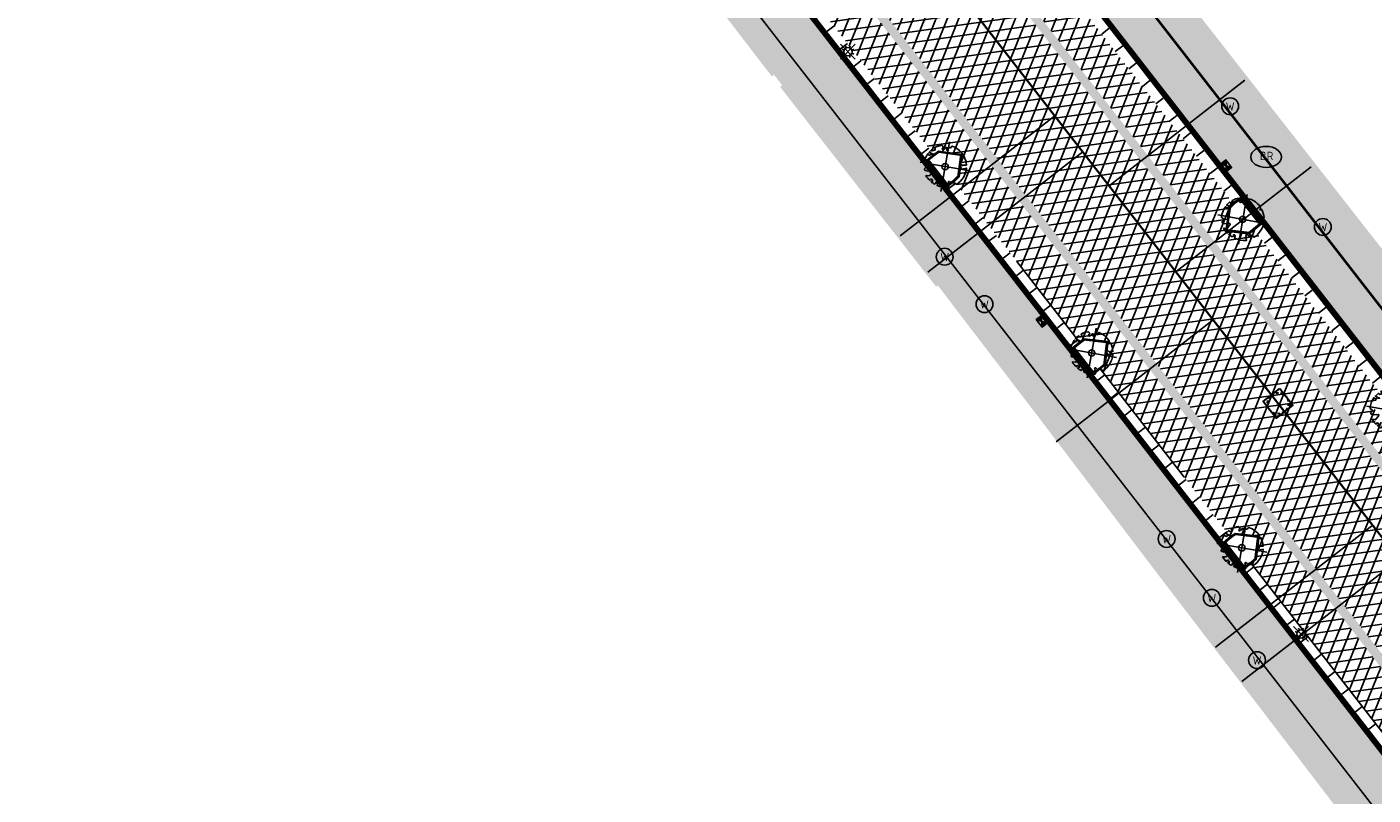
# Model space of a CAD drawing. Header units: metres. Extents: x 196882 to 197709, y 354811 to 355604.
# Tile 28 of 68: x 197472 to 197536, y 354979 to 355015. Entities that reach past the tile are written whole.
import ezdxf
from ezdxf.enums import TextEntityAlignment as Align

# ---------------------------------------------------------------- set-up
doc = ezdxf.new("R2010")
doc.units = ezdxf.units.M
doc.linetypes.add('HIDDENX2', pattern=[0.75, 0.5, -0.25])
doc.layers.get('0').update_dxf_attribs({"lineweight": 18})
for name, color, linetype, lineweight in [('B-WE-KL-WATER_BRANDLEIDING_BRANDHYDRANT-S', 150, 'Continuous', 25), ('B-WE-KL-WATER_STRAATPOT-S', 170, 'Continuous', 25), ('Boomvak', 7, 'Continuous', 18), ('N-WE-RI-HWA_KOLK-S', 7, 'Continuous', 25), ('N-WE-RI-PUT_BETON-S', 7, 'Continuous', 25), ('V-WE-GR-BOOM-S', 7, 'Continuous', 25), ('V-WE-RI-GWA_HUISAANSLUITING_PVC-G', 1, 'RI-GWA_HUISAANSLUITING-V', 25), ('V-WE-RI-VWA_TRANSPORTLEIDING-G', 20, 'RI-VWA-V', 35), ('V-WE-VH-KANTOPSLUITING_OPSLUITBAND-G', 7, 'VH-OPSLUITBAND-V', 25), ('V-WE-VH-KANTOPSLUITING_RIJWIELPADBAND_380X200-G', 10, 'VH-RIJWIELPADBAND_380X200-V', 0), ('V-WE-VH-KANTOPSLUITING_TROTTOIRBAND-G', 7, 'VH-TROTTOIRBAND-V', 0), ('V-WE-VH-VERHARDING_BETONSTRAATSTEEN-A', 252, 'Continuous', 18), ('V-WE-VH-VERHARDING_TEGEL-A', 252, 'Continuous', 18)]:
    doc.layers.add(name, color=color, linetype=linetype, lineweight=lineweight)
for name, color, linetype in [('V-WE-IE-LICHTMAST-G', 7, 'Continuous'), ('V_WEGEN_A_ASFALT', 252, 'Continuous'), ('V_WEGEN_A_BSS', 252, 'Continuous')]:
    doc.layers.add(name, color=color, linetype=linetype)
doc.layers.add('V-WE-VH-VERHARDING_TEGEL_300x300 grijs', color=7, linetype='Continuous', lineweight=18, true_color=0x999999)
doc.styles.add('NLCS-ISO', font='NLCS-ISO.ttf')
doc.styles.add('NLCS-ISO-M500-T25', font='NLCS-ISO.ttf', dxfattribs={"height": 1})
doc.styles.get("Standard").update_dxf_attribs({"font": 'arial.ttf'})
doc.linetypes.add('RI-GWA_HUISAANSLUITING-V', pattern='A,2,[24,NLCS.SHX,S=1,R=0,X=0,Y=0],2,-1.8,2.6,-1.8,2.6,-1.8,2.6,-1.8', length=19)
doc.linetypes.add('RI-VWA-V', pattern='A,2.5,[24,NLCS.SHX,S=1,R=0,X=0,Y=0],2.5,-3,0,-3', length=11)
doc.linetypes.add('VH-OPSLUITBAND-V', pattern='A,4,-2,2,-2,2,[24,NLCS.SHX,S=1,R=0,X=0,Y=0],2,-2,2,-2', length=20)
doc.linetypes.add('VH-RIJWIELPADBAND_380X200-V', pattern='A,4,[24,NLCS.SHX,S=1,R=0,X=0,Y=0],4,-2,2,-2,0,-2,2,-2', length=20)
doc.linetypes.add('VH-TROTTOIRBAND-V', pattern='A,2.5,[24,NLCS.SHX,S=1,R=0,X=0,Y=0],2.5,-2,2,-2,2,-2', length=15)
pattern_1 = [(37.8188, (197486.318, 354911.18), (0.0928136, 0.736638), [0.525, -0.525]), (127.8188, (197486.318, 354911.18), (-0.4147258, -0.3219122), [])]
pattern_2 = [(37.8188, (197516.065, 354858.874), (0.0928136, 0.736638), [0.525, -0.525]), (127.8188, (197516.065, 354858.874), (-0.4147258, -0.3219122), [])]

# ---------------------------------------------------------------- blocks, each defined once
blk = doc.blocks.new('*U82')
at = {"color": 1}
blk.add_lwpolyline([(0.087, 0.942), (0.088, 0.944), (0.09, 0.946), (0.091, 0.948), (0.093, 0.949), (0.095, 0.951), (0.096, 0.952), (0.097, 0.954), (0.099, 0.956), (0.1, 0.958), (0.102, 0.96), (0.103, 0.963), (0.103, 0.967), (0.103, 0.972), (0.103, 0.977), (0.102, 0.983), (0.095, 1.007, -0.52938), (0.106, 1.02, -0.087139), (0.444, 0.925, -0.372341), (0.457, 0.895), (0.471, 0.824), (0.436, 0.789), (0.398, 0.797), (0.353, 0.763), (0.371, 0.72), (0.417, 0.705), (0.542, 0.734), (0.573, 0.717), (0.57, 0.691), (0.541, 0.673), (0.515, 0.588), (0.549, 0.534), (0.634, 0.669, -0.504641), (0.681, 0.628, 0.331948), (0.709, 0.584, 0.282008), (0.799, 0.601), (0.791, 0.597, -0.512156), (0.833, 0.597, -0.16076), (1.019, -0.011), (0.995, -0.034), (0.995, -0.059), (0.972, -0.063), (0.975, -0.088), (0.94, -0.076), (0.929, -0.104), (0.973, -0.133), (0.987, -0.144), (1.011, -0.12, -0.106371), (0.868, -0.522), (0.741, -0.44), (0.718, -0.456), (0.702, -0.389), (0.657, -0.335), (0.605, -0.335), (0.606, -0.398), (0.566, -0.536), (0.572, -0.562), (0.601, -0.566), (0.786, -0.637, -0.236298), (-0.045, -1.003, 0.159625), (-0.069, -0.954, 0.350802), (-0.063, -0.906, -0.504641), (-0.12, -0.879), (-0.106, -0.834), (-0.129, -0.792), (-0.16, -0.796), (-0.165, -0.829), (-0.188, -0.842), (-0.216, -0.821), (-0.24, -0.695), (-0.258, -0.677), (-0.304, -0.678), (-0.317, -0.733), (-0.336, -0.739), (-0.354, -0.785), (-0.401, -0.76, 0.733583), (-0.384, -0.795, -0.861625), (-0.374, -0.826, 0.279978), (-0.409, -0.879), (-0.407, -0.881, -0.827056), (-0.442, -0.917, -0.116774), (-0.83, -0.511), (-0.823, -0.51), (-0.817, -0.508), (-0.812, -0.506), (-0.808, -0.504), (-0.805, -0.502), (-0.803, -0.5), (-0.801, -0.497), (-0.754, -0.437), (-0.752, -0.435), (-0.752, -0.433), (-0.751, -0.431), (-0.75, -0.429), (-0.75, -0.427), (-0.749, -0.425), (-0.748, -0.422), (-0.747, -0.42), (-0.746, -0.417), (-0.744, -0.414), (-0.743, -0.411), (-0.741, -0.408), (-0.739, -0.405), (-0.738, -0.401), (-0.736, -0.398), (-0.735, -0.395), (-0.734, -0.392), (-0.734, -0.389), (-0.733, -0.386), (-0.733, -0.383), (-0.733, -0.381), (-0.734, -0.379), (-0.734, -0.377), (-0.735, -0.375), (-0.736, -0.374), (-0.738, -0.374), (-0.74, -0.373), (-0.742, -0.373), (-0.744, -0.373), (-0.746, -0.373), (-0.748, -0.373), (-0.75, -0.372), (-0.753, -0.371), (-0.755, -0.37), (-0.758, -0.369), (-0.76, -0.367), (-0.763, -0.365), (-0.765, -0.363), (-0.768, -0.361), (-0.771, -0.359), (-0.773, -0.357), (-0.776, -0.355), (-0.779, -0.352), (-0.781, -0.35), (-0.83, -0.406), (-0.832, -0.403), (-0.835, -0.4), (-0.837, -0.397), (-0.839, -0.394), (-0.841, -0.39), (-0.844, -0.388), (-0.848, -0.386), (-0.855, -0.385), (-0.864, -0.386), (-0.876, -0.388), (-0.891, -0.393, -0.040997), (-0.958, -0.205), (-0.923, -0.211), (-0.893, -0.231), (-0.876, -0.216), (-0.856, -0.185), (-0.875, -0.156), (-0.865, -0.113), (-0.904, -0.11), (-0.93, -0.085), (-0.978, -0.116, -0.05814), (-0.998, 0.166), (-0.97, 0.16), (-0.86, 0.073), (-0.812, 0.089), (-0.626, 0.139), (-0.61, 0.2), (-0.682, 0.229), (-0.693, 0.252), (-0.824, 0.317), (-0.827, 0.354), (-0.872, 0.391), (-0.89, 0.428), (-0.859, 0.476), (-0.792, 0.486), (-0.73, 0.527), (-0.729, 0.568), (-0.768, 0.613), (-0.757, 0.632), (-0.773, 0.662, -0.13428), (-0.333, 0.967, -0.541727), (-0.319, 0.957), (-0.322, 0.928), (-0.321, 0.913), (-0.319, 0.902), (-0.316, 0.893), (-0.312, 0.887), (-0.307, 0.882), (-0.302, 0.878), (-0.297, 0.875), (-0.293, 0.872), (-0.289, 0.868), (-0.286, 0.865), (-0.282, 0.862), (-0.279, 0.859), (-0.276, 0.857), (-0.273, 0.855), (-0.269, 0.854), (-0.266, 0.854), (-0.262, 0.855), (-0.258, 0.857), (-0.255, 0.859), (-0.25, 0.861), (-0.246, 0.863), (-0.242, 0.865), (-0.238, 0.867), (-0.234, 0.868), (-0.229, 0.869), (-0.225, 0.87), (-0.221, 0.871), (-0.217, 0.871), (-0.213, 0.872), (-0.21, 0.873), (-0.206, 0.874), (-0.203, 0.876), (-0.2, 0.879), (-0.197, 0.882), (-0.195, 0.885), (-0.193, 0.865), (-0.188, 0.86), (-0.167, 0.824), (-0.122, 0.799), (-0.185, 0.902), (-0.184, 0.905), (-0.183, 0.908), (-0.183, 0.911), (-0.183, 0.914), (-0.184, 0.917), (-0.185, 0.92), (-0.188, 0.923), (-0.191, 0.926), (-0.194, 0.929), (-0.199, 0.933), (-0.204, 0.938), (-0.21, 0.944), (-0.216, 0.951), (-0.223, 0.959), (-0.24, 0.98, -0.543104), (-0.234, 0.996, -0.046766), (-0.047, 1.023, -0.385168), (-0.036, 1.015), (-0.03, 0.976), (-0.028, 0.964), (-0.024, 0.956), (-0.021, 0.951), (-0.017, 0.947), (-0.013, 0.946), (-0.009, 0.945), (-0.005, 0.945), (-0.002, 0.945), (0.002, 0.944), (0.005, 0.943), (0.009, 0.942), (0.012, 0.941), (0.015, 0.939), (0.019, 0.938), (0.022, 0.936), (0.025, 0.935), (0.028, 0.934), (0.031, 0.932), (0.033, 0.931), (0.036, 0.929), (0.038, 0.928), (0.04, 0.926), (0.042, 0.924), (0.044, 0.922), (0.045, 0.92), (0.046, 0.919), (0.047, 0.917), (0.048, 0.915), (0.049, 0.914), (0.051, 0.913), (0.052, 0.912), (0.054, 0.912), (0.056, 0.912), (0.058, 0.913), (0.06, 0.914), (0.062, 0.915), (0.065, 0.916), (0.067, 0.918), (0.07, 0.921), (0.072, 0.923), (0.074, 0.926), (0.076, 0.929), (0.079, 0.932), (0.081, 0.935), (0.083, 0.937), (0.085, 0.94)], format="xyb", close=True, dxfattribs=at)
at = {"color": 10}
for points in [[(0.849, -0.849), (-0.849, 0.849)], [(-0.849, -0.849), (0.849, 0.849)]]:
    blk.add_lwpolyline(points, dxfattribs=at)
at = {"color": 1}
blk.add_circle((0, 0), 0.15, dxfattribs=at)
at = {"color": 7, "style": 'NLCS-ISO-M500-T25'}
for tag, p in [('NR', (-0.492, -0.08)), ('NAAM', (-0.492, -0.32))]:
    blk.add_attdef(tag, p, '', height=0.2, dxfattribs=at)
at = {"color": 7, "style": 'NLCS-ISO-M500-T25', "flags": 1}
for tag, p in [('WETNAAM', (-0.492, -0.56)), ('STAMDIA', (-0.492, -0.8)), ('STAMOMTR', (-0.492, -1.04)), ('OPMERKING', (-0.492, -1.28))]:
    blk.add_attdef(tag, p, '', height=0.2, dxfattribs=at)
blk = doc.blocks.new('Lichtmast_V')
for points in [[(0.354, 0.354), (-0.354, -0.354)], [(0.354, -0.354), (-0.354, 0.354)], [(-0.185, 0.077), (-0.277, 0.115)], [(-0.077, 0.185), (-0.115, 0.277)], [(0.077, 0.185), (0.115, 0.277)], [(0.185, 0.077), (0.277, 0.115)], [(-0.185, -0.077), (-0.277, -0.115)], [(-0.077, -0.185), (-0.115, -0.277)], [(0.077, -0.185), (0.115, -0.277)], [(0.185, -0.077), (0.277, -0.115)]]:
    blk.add_lwpolyline(points)
at = {"layer": 'V-WE-IE-LICHTMAST-G'}
blk.add_circle((0, 0), 0.2, dxfattribs=at)
blk = doc.blocks.new('SKL-WATER_STRAATPOT-SO')
blk.add_circle((0, 0), 2)
at = {"style": 'NLCS-ISO'}
blk.add_text('W', height=2, rotation=360, dxfattribs=at).set_placement((-1.06, -1.05))
blk = doc.blocks.new('SKL-WATER_BRANDHYDRANT-SO')
blk.add_ellipse((0, 0), major_axis=(-3.64, 0), ratio=0.685994)
at = {"style": 'NLCS-ISO'}
blk.add_text('BR', height=2, rotation=360, dxfattribs=at).set_placement((-1.49, -0.76))
blk = doc.blocks.new('N-SRI-KOLK_COMBINATIE-SO')
h = blk.add_hatch(color=256)
h.paths.add_polyline_path([(-1.125, 1.5), (-1.125, 0), (0, 0.75)])
h.paths.add_polyline_path([(1.125, 1.5), (0, 0.75), (1.125, 0)])
for p, q in [((-1.125, 0), (1.125, 1.5)), ((1.125, 0), (-1.125, 1.5))]:
    blk.add_line(p, q)
at = {"flags": 128}
blk.add_lwpolyline([(-1.125, 0), (1.125, 0), (1.125, 1.5), (-1.125, 1.5)], close=True, dxfattribs=at)
blk = doc.blocks.new('*U86')
at = {"color": 1, "lineweight": 30}
blk.add_lwpolyline([(-0.5, 0.5), (0.5, 0.5), (0.5, -0.5), (-0.5, -0.5)], close=True, dxfattribs=at)
at = {"color": 1, "linetype": 'HIDDENX2', "lineweight": 30, "ltscale": 0.25}
blk.add_circle((0, 0), 0.5, dxfattribs=at)
for tag, p in [('PUTNR', (1.153, 0.735)), ('MVHOOGTE', (1.153, 0.035))]:
    blk.add_attdef(tag, text='', height=0.5).set_placement(p, align=Align.MIDDLE)
blk.add_attdef('H', text='', height=0.5).set_placement((0, 0), align=Align.MIDDLE_CENTER)

msp = doc.modelspace()

# ---------------------------------------------------------------- hatches: boundary and pattern name
at = {"layer": 'V-WE-VH-VERHARDING_TEGEL-A'}
h = msp.add_hatch(dxfattribs=at)
h.set_pattern_fill('AVH-TEGEL_300X300_HALFST', color=11, scale=1.25, pattern_type=2)
h.set_pattern_definition([(308.015660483, (-58.86684, -45.96112), (0.378674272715, -0.1799640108), [0.375, -0.375]), (38.01566048, (-58.86684, -45.9611), (-0.23095381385, 0.29544091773), [])])
h.paths.add_polyline_path([(197611.905, 354883.622), (197617.307, 354876.665), (197615.886, 354875.563), (197572.913, 354930.906), (197570.425, 354934.11), (197484.931, 355044.212), (197481.749, 355048.31), (197357.892, 355207.986), (197351.32, 355216.473), (197346.25, 355223.021), (197337.369, 355234.416), (197243.012, 355355.967), (197242.503, 355356.81), (197242.203, 355357.748), (197242.06, 355358.479), (197241.6, 355359.917), (197240.817, 355361.208), (197237.815, 355365.062), (197235.607, 355367.896), (197236.226, 355370.216), (197236.899, 355369.358), (197237.127, 355368.928), (197238.472, 355367.204), (197242.289, 355362.28), (197242.829, 355361.489), (197243.273, 355360.634), (197243.612, 355359.731), (197243.839, 355358.801), (197243.913, 355358.396), (197244.132, 355357.668), (197244.49, 355356.997), (197246.89, 355353.905), (197257.004, 355340.877), (197263.069, 355333.063), (197270.1, 355324.006), (197279.392, 355312.035), (197295.011, 355291.914), (197302.573, 355282.172), (197310.236, 355272.301), (197317.909, 355262.416), (197324.699, 355253.668), (197332.224, 355243.975), (197340.253, 355233.64), (197347.837, 355223.911), (197349.563, 355225.192), (197351.569, 355222.107), (197350.13, 355220.964), (197357.263, 355211.768), (197361.255, 355206.596), (197374.852, 355189.05), (197395.161, 355162.866), (197403.326, 355152.339), (197425.189, 355124.15), (197437.629, 355108.111), (197445.337, 355098.173), (197474.048, 355061.155), (197481.019, 355052.168), (197483.327, 355053.995), (197485.597, 355051.07), (197483.289, 355049.265), (197486.28, 355045.412), (197561.285, 354948.815), (197591.974, 354909.292)])
h = msp.add_hatch(dxfattribs=at)
h.set_pattern_fill('AVH-TEGEL_300X300_HALFST', color=256, scale=1.25, pattern_type=2)
h.set_pattern_definition([(308.01566, (197234.217, 354932.616), (0.37867427, -0.17996401), [0.375, -0.375]), (38.01566, (197234.217, 354932.616), (-0.23095381, 0.29544092), [])])
h.paths.add_polyline_path([(197235.581, 355367.799), (197234.217, 355362.687), (197236.721, 355359.564), (197239.925, 355353.365), (197240.018, 355353.248), (197240.596, 355353.707), (197242.746, 355350.948), (197242.149, 355350.482), (197247.638, 355343.366), (197248.794, 355344.219), (197251.13, 355341.161), (197250.017, 355340.283), (197251.382, 355338.514), (197252.017, 355339.01), (197253.241, 355337.431), (197252.603, 355336.931), (197255.071, 355333.731), (197255.72, 355334.225), (197256.932, 355332.633), (197256.293, 355332.148), (197258.771, 355328.935), (197259.386, 355329.419), (197260.605, 355327.83), (197259.989, 355327.355), (197262.404, 355324.224), (197263.572, 355325.082), (197265.762, 355322.252), (197264.611, 355321.364), (197266.049, 355319.503), (197266.681, 355319.992), (197267.9, 355318.4), (197267.273, 355317.913), (197268.559, 355316.246), (197270.468, 355317.879), (197270.374, 355318.017), (197270.769, 355318.334), (197271.082, 355317.944), (197271.017, 355317.894), (197277.296, 355309.603), (197279.798, 355306.505), (197279.767, 355306.48), (197282.144, 355303.445), (197279.742, 355301.585), (197280.949, 355299.977), (197287.399, 355296.113), (197287.537, 355295.83), (197336.506, 355232.778), (197336.629, 355232.874), (197343.676, 355223.839), (197345.792, 355221.126), (197350.134, 355215.559), (197350.732, 355214.792), (197350.788, 355213.519), (197352.134, 355211.814), (197352.955, 355211.669), (197355.806, 355207.908), (197382.704, 355173.364), (197415.028, 355132.025), (197418.821, 355127.312), (197426.22, 355117.67), (197426.162, 355117.573), (197439.09, 355100.957), (197447.403, 355090.49), (197447.266, 355090.385), (197453.819, 355082.221), (197453.723, 355082.153), (197455.981, 355079.258), (197455.944, 355079.174), (197461.241, 355072.44), (197461.369, 355072.494), (197471.122, 355059.986), (197471.26, 355059.822), (197471.304, 355059.856), (197476.126, 355053.586), (197484.037, 355043.418), (197483.735, 355043.179), (197485.477, 355040.963), (197485.825, 355041.194), (197487.25, 355039.31), (197487.136, 355039.216), (197495.21, 355028.868), (197497.648, 355025.787), (197507.361, 355013.143), (197507.469, 355013.22), (197507.852, 355012.72), (197507.757, 355012.64), (197515.172, 355003.148), (197515.257, 355003.199), (197520.23, 354996.693), (197525.87, 354989.268), (197535.302, 354976.941), (197535.185, 354976.85), (197538.114, 354973.09), (197538.245, 354973.166), (197538.442, 354972.926), (197537.462, 354972.143), (197537.63, 354971.963), (197536.257, 354970.595), (197538.447, 354967.93), (197543.233, 354962.047), (197550.188, 354953.499), (197553.95, 354948.887), (197557.921, 354943.994), (197557.833, 354943.918), (197564.133, 354936.165), (197565.05, 354936.92), (197568.446, 354932.616), (197570.362, 354934.061), (197484.868, 355044.163), (197357.829, 355207.937), (197351.257, 355216.424), (197346.187, 355222.972), (197337.306, 355234.367), (197242.946, 355355.922), (197242.43, 355356.777), (197242.125, 355357.728), (197241.982, 355358.459), (197241.527, 355359.884), (197240.751, 355361.163), (197237.752, 355365.013)])
h = msp.add_hatch(dxfattribs=at)
h.set_pattern_fill('AVH-TEGEL_300X300_HALFST', color=256, scale=1.25, pattern_type=2)
h.set_pattern_definition([(308.01566, (197494.9863, 354848.04612), (0.37867427, -0.17996401), [0.375, -0.375]), (38.01566, (197494.9863, 354848.0461), (-0.2309538, 0.2954409), [])])
h.paths.add_polyline_path([(197495.406, 355058.067), (197496.204, 355059.43), (197497.027, 355060.403), (197497.333, 355060.664), (197498.747, 355059.13), (197498.589, 355058.962), (197500.38, 355057.089), (197497.935, 355054.763), (197497.85, 355054.711), (197499.017, 355053.115), (197503.108, 355047.809), (197507.225, 355042.493), (197511.338, 355037.214), (197511.547, 355036.937), (197511.516, 355036.868), (197511.837, 355036.488), (197511.904, 355036.544), (197512.207, 355036.181), (197512.126, 355036.115), (197514.754, 355032.697), (197525.069, 355019.422), (197527.001, 355016.924), (197530.704, 355012.178), (197538.155, 355002.659), (197540.999, 354999.048), (197540.755, 354998.835), (197544.293, 354994.242), (197547.971, 354989.529), (197550.916, 354985.664), (197554.635, 354980.836), (197554.662, 354980.855), (197559.005, 354975.251), (197562.304, 354971.085), (197562.576, 354970.693), (197562.66, 354970.762), (197565.907, 354966.704), (197565.817, 354966.602), (197566.101, 354966.252), (197566.171, 354966.293), (197569.486, 354962.103), (197569.398, 354962.024), (197569.669, 354961.67), (197569.725, 354961.736), (197572.12, 354958.62), (197572.05, 354958.565), (197586.631, 354939.684), (197586.687, 354939.703), (197599.069, 354923.765), (197600.764, 354921.689), (197600.681, 354921.603), (197604.142, 354917.149), (197604.231, 354917.193), (197609.68, 354910.277), (197609.597, 354910.209), (197615.856, 354902.263), (197615.938, 354902.306), (197618.046, 354899.712), (197617.965, 354899.642), (197620, 354897.122), (197622.356, 354894.165), (197628.959, 354885.695), (197635.416, 354877.522), (197638.959, 354872.929), (197644.514, 354865.777), (197648.101, 354861.185), (197648.957, 354861.541), (197651.918, 354858.803), (197654.948, 354856.142), (197658.047, 354853.559), (197661.209, 354851.057), (197661.776, 354850.621), (197666.047, 354847.858), (197666.712, 354847.516), (197668.895, 354846.067), (197666.774, 354842.763), (197664.45, 354844.252), (197659.324, 354848.046), (197658.23, 354848.887), (197657.144, 354849.749), (197655.831, 354850.832), (197654.539, 354851.942), (197653.268, 354853.076), (197652.019, 354854.232), (197649.119, 354857.262), (197646.413, 354860.468), (197643.1, 354864.673), (197496.262, 355053.871), (197495.55, 355054.799), (197495.176, 355055.452), (197494.986, 355056.205), (197495.01, 355056.981), (197495.234, 355057.699)])
h = msp.add_hatch(dxfattribs=at)
h.set_pattern_fill('AVH-TEGEL_300X300_HALFST', color=11, scale=1.25, pattern_type=2)
h.set_pattern_definition([(308.01566, (197494.767, 354852.865), (0.37867427, -0.17996401), [0.375, -0.375]), (38.01566, (197494.767, 354852.865), (-0.2309538, 0.2954409), [])])
h.paths.add_polyline_path([(197496.199, 355053.822), (197494.767, 355052.728), (197497.039, 355049.802), (197503.203, 355041.853), (197509.492, 355033.75), (197511.653, 355030.966), (197516.98, 355024.103), (197521.846, 355017.834), (197537.859, 354997.202), (197554.038, 354976.357), (197562.602, 354965.324), (197569.513, 354956.42), (197576.711, 354947.146), (197584.845, 354936.665), (197592.23, 354927.15), (197598.708, 354918.805), (197600.801, 354916.108), (197610.698, 354903.356), (197632, 354875.911), (197634.293, 354872.977), (197641.638, 354863.531), (197645.236, 354858.919), (197647.511, 354856.214), (197647.866, 354855.792), (197650.716, 354852.865), (197651.963, 354854.175), (197649.059, 354857.208), (197646.351, 354860.417), (197643.876, 354863.544), (197643.037, 354864.624)])
at = {"layer": 'V_WEGEN_A_ASFALT'}
h = msp.add_hatch(dxfattribs=at)
h.set_pattern_fill('AVH-ASFALT', color=256, scale=0.5, style=0, pattern_type=2)
h.set_pattern_definition([(8.01566048, (135.18786, -698.3183), (-0.0697218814, 0.495114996), []), (68.01566048, (135.18786, -698.3183), (-0.463643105, 0.1871765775), [])])
h.paths.add_polyline_path([(197244.208, 355366.633), (197244.772, 355368.756), (197248.206, 355364.347), (197246.291, 355363.976)], flags=16)
h.paths.add_polyline_path([(197618.792, 354883.616), (197618.859, 354883.531), (197620.176, 354881.132), (197620.218, 354880.802), (197620.037, 354880.548), (197619.732, 354880.486), (197619.447, 354880.661), (197617.809, 354882.828)], flags=16)
h.paths.add_polyline_path([(197615.205, 354887.359), (197615.579, 354887.38), (197615.929, 354887.241), (197616.175, 354886.989), (197616.212, 354886.932), (197615.217, 354886.144), (197614.828, 354886.612), (197614.745, 354886.93), (197614.909, 354887.207)], flags=16)
h.paths.add_polyline_path([(197249.048, 355360.444), (197250.453, 355361.457), (197251.761, 355359.078), (197251.788, 355358.77), (197251.578, 355358.542), (197251.264, 355358.397), (197250.888, 355358.381), (197250.536, 355358.513), (197250.274, 355358.756)], flags=16)
h.paths.add_polyline_path([(197362.128, 355212.271), (197363.159, 355213.075), (197365.145, 355210.506), (197365.231, 355210.199), (197365.079, 355209.918), (197364.69, 355209.596), (197364.363, 355209.5), (197364.069, 355209.671)], flags=16)
h.paths.add_polyline_path([(197494.363, 355046.214), (197494.643, 355046.042), (197496.089, 355044.106), (197495.099, 355043.365), (197493.938, 355045.57), (197493.887, 355045.898), (197494.062, 355046.15)], flags=16)
h.paths.add_polyline_path([(197496.176, 355041.974), (197497.151, 355042.743), (197499.309, 355039.886), (197499.406, 355039.593), (197499.313, 355039.327), (197499.034, 355039.183), (197498.669, 355039.152), (197498.322, 355039.267), (197498.06, 355039.492)], flags=16)
edge = h.paths.add_edge_path()
edge.add_line((197254.74, 355364.977), (197252.534, 355367.828))
edge.add_line((197252.534, 355367.828), (197250.33, 355370.59))
edge.add_line((197250.33, 355370.59), (197246.08, 355375.894))
edge.add_line((197246.08, 355375.894), (197245.813, 355376.216))
edge.add_line((197245.813, 355376.216), (197245.689, 355376.286))
edge.add_line((197245.689, 355376.286), (197245.587, 355376.385))
edge.add_line((197245.587, 355376.385), (197244.802, 355377.427))
edge.add_line((197244.802, 355377.427), (197244.442, 355377.886))
edge.add_line((197244.442, 355377.886), (197242.813, 355376.643))
edge.add_line((197242.813, 355376.643), (197242.078, 355376.934))
edge.add_line((197242.078, 355376.934), (197241.456, 355377.421))
edge.add_line((197241.456, 355377.421), (197241.264, 355377.677))
edge.add_line((197241.264, 355377.677), (197240.464, 355374.501))
edge.add_line((197240.464, 355374.501), (197243.638, 355370.386))
edge.add_line((197243.638, 355370.386), (197243.015, 355368.04))
edge.add_line((197243.015, 355368.04), (197239.826, 355372.186))
edge.add_line((197239.826, 355372.186), (197238.981, 355368.895))
edge.add_line((197238.981, 355368.895), (197239.273, 355368.341))
edge.add_line((197239.273, 355368.341), (197239.444, 355367.723))
edge.add_line((197239.444, 355367.723), (197239.477, 355367.083))
edge.add_line((197239.477, 355367.083), (197239.375, 355366.465))
edge.add_line((197239.375, 355366.465), (197239.17, 355366.309))
edge.add_line((197239.17, 355366.309), (197242.289, 355362.28))
edge.add_line((197242.289, 355362.28), (197242.829, 355361.489))
edge.add_line((197242.829, 355361.489), (197243.273, 355360.634))
edge.add_line((197243.273, 355360.634), (197243.612, 355359.731))
edge.add_line((197243.612, 355359.731), (197243.839, 355358.801))
edge.add_line((197243.839, 355358.801), (197243.913, 355358.396))
edge.add_line((197243.913, 355358.396), (197244.132, 355357.668))
edge.add_line((197244.132, 355357.668), (197244.49, 355356.997))
edge.add_line((197244.49, 355356.997), (197246.766, 355358.85))
edge.add_line((197246.766, 355358.85), (197247.262, 355358.206))
edge.add_line((197247.262, 355358.206), (197344.321, 355233.163))
edge.add_line((197344.321, 355233.163), (197344.724, 355232.614))
edge.add_line((197344.724, 355232.614), (197349.563, 355225.192))
edge.add_line((197349.563, 355225.192), (197351.569, 355222.107))
edge.add_line((197351.569, 355222.107), (197357.966, 355212.296))
edge.add_line((197357.966, 355212.296), (197358.618, 355211.446))
edge.add_line((197358.618, 355211.446), (197359.525, 355210.295))
edge.add_line((197359.525, 355210.295), (197361.338, 355207.993))
edge.add_line((197361.338, 355207.993), (197362.045, 355207.269))
edge.add_line((197362.045, 355207.269), (197374.863, 355193.737))
edge.add_line((197374.863, 355193.737), (197375.209, 355193.322))
edge.add_line((197375.209, 355193.322), (197441.888, 355107.396))
edge.add_line((197441.888, 355107.396), (197445.664, 355102.529))
edge.add_line((197445.664, 355102.529), (197478.355, 355060.401))
edge.add_line((197478.355, 355060.401), (197483.327, 355053.995))
edge.add_line((197483.327, 355053.995), (197486.594, 355049.782))
edge.add_line((197486.594, 355049.782), (197601.022, 354902.418))
edge.add_line((197601.022, 354902.418), (197611.126, 354886.577))
edge.add_line((197611.126, 354886.577), (197612.61, 354884.25))
edge.add_line((197612.61, 354884.25), (197615.186, 354880.9))
edge.add_line((197615.186, 354880.9), (197618.014, 354877.23))
edge.add_line((197618.014, 354877.23), (197615.886, 354875.563))
edge.add_line((197615.886, 354875.563), (197618.768, 354871.816))
edge.add_line((197618.768, 354871.816), (197619.198, 354871.038))
edge.add_line((197619.198, 354871.038), (197619.38, 354870.123))
edge.add_line((197619.38, 354870.123), (197619.267, 354869.197))
edge.add_line((197619.267, 354869.197), (197618.896, 354868.389))
edge.add_line((197618.896, 354868.389), (197618.39, 354867.541))
edge.add_line((197618.39, 354867.541), (197617.593, 354866.525))
edge.add_line((197617.593, 354866.525), (197616.658, 354865.636))
edge.add_line((197616.658, 354865.636), (197615.8, 354864.929))
edge.add_line((197615.8, 354864.929), (197615.563, 354864.731))
edge.add_line((197615.563, 354864.731), (197616.512, 354863.566))
edge.add_line((197616.512, 354863.566), (197619.999, 354859.296))
edge.add_line((197619.999, 354859.296), (197620, 354859.283))
edge.add_line((197620, 354859.283), (197620.838, 354860.022))
edge.add_line((197620.838, 354860.022), (197621.747, 354860.68))
edge.add_line((197621.747, 354860.68), (197622.714, 354861.249))
edge.add_line((197622.714, 354861.249), (197623.726, 354861.722))
edge.add_line((197623.726, 354861.722), (197624.679, 354861.942))
edge.add_line((197624.679, 354861.942), (197625.707, 354861.841))
edge.add_line((197625.707, 354861.841), (197626.645, 354861.408))
edge.add_line((197626.645, 354861.408), (197627.356, 354860.736))
edge.add_line((197627.356, 354860.736), (197628.477, 354859.277))
edge.add_line((197628.477, 354859.277), (197629.919, 354860.402))
edge.add_line((197629.919, 354860.402), (197629.805, 354860.728))
edge.add_line((197629.805, 354860.728), (197629.902, 354861.061))
edge.add_line((197629.902, 354861.061), (197630.176, 354861.274))
edge.add_line((197630.176, 354861.274), (197630.523, 354861.286))
edge.add_line((197630.523, 354861.286), (197631.776, 354860.787))
edge.add_line((197631.776, 354860.787), (197632.963, 354860.123))
edge.add_line((197632.963, 354860.123), (197634.053, 354859.31))
edge.add_line((197634.053, 354859.31), (197635.019, 354858.369))
edge.add_line((197635.019, 354858.369), (197638.026, 354855.034))
edge.add_line((197638.026, 354855.034), (197640.528, 354852.513))
edge.add_line((197640.528, 354852.513), (197643.259, 354850.242))
edge.add_line((197643.259, 354850.242), (197644.292, 354849.463))
edge.add_line((197644.292, 354849.463), (197645.047, 354848.804))
edge.add_line((197645.047, 354848.804), (197645.73, 354848.064))
edge.add_line((197645.73, 354848.064), (197646.33, 354847.253))
edge.add_line((197646.33, 354847.253), (197646.835, 354846.388))
edge.add_line((197646.835, 354846.388), (197646.898, 354846.033))
edge.add_line((197646.898, 354846.033), (197646.731, 354845.714))
edge.add_line((197646.731, 354845.714), (197646.403, 354845.564))
edge.add_line((197646.403, 354845.564), (197646.052, 354845.646))
edge.add_line((197646.052, 354845.646), (197645.25, 354844.024))
edge.add_line((197645.25, 354844.024), (197658.974, 354837.104))
edge.add_line((197658.974, 354837.104), (197663.24, 354845.081))
edge.add_line((197663.24, 354845.081), (197662.256, 354845.808))
edge.add_line((197662.256, 354845.808), (197661.166, 354846.589))
edge.add_line((197661.166, 354846.589), (197659.281, 354847.978))
edge.add_line((197659.281, 354847.978), (197658.181, 354848.824))
edge.add_line((197658.181, 354848.824), (197657.094, 354849.687))
edge.add_line((197657.094, 354849.687), (197655.779, 354850.771))
edge.add_line((197655.779, 354850.771), (197654.486, 354851.882))
edge.add_line((197654.486, 354851.882), (197653.214, 354853.017))
edge.add_line((197653.214, 354853.017), (197651.963, 354854.175))
edge.add_line((197651.963, 354854.175), (197650.716, 354852.865))
edge.add_line((197650.716, 354852.865), (197650.9, 354852.49))
edge.add_line((197650.9, 354852.49), (197650.77, 354852.093))
edge.add_line((197650.77, 354852.093), (197650.399, 354851.9))
edge.add_line((197650.399, 354851.9), (197649.999, 354852.022))
edge.add_line((197649.999, 354852.022), (197648.432, 354853.042))
edge.add_line((197648.432, 354853.042), (197647.483, 354853.708))
edge.add_line((197647.483, 354853.708), (197646.554, 354854.401))
edge.add_line((197646.554, 354854.401), (197646.122, 354854.742))
edge.add_line((197646.122, 354854.742), (197644.859, 354855.773))
edge.add_line((197644.859, 354855.773), (197644.092, 354856.447))
edge.add_line((197644.092, 354856.447), (197643.344, 354857.143))
edge.add_line((197643.344, 354857.143), (197642.619, 354857.862))
edge.add_line((197642.619, 354857.862), (197641.665, 354858.874))
edge.add_line((197641.665, 354858.874), (197641.087, 354859.527))
edge.add_line((197641.087, 354859.527), (197639.661, 354861.285))
edge.add_line((197639.661, 354861.285), (197636.225, 354865.712))
edge.add_line((197636.225, 354865.712), (197606.51, 354903.995))
edge.add_line((197606.51, 354903.995), (197598.397, 354914.448))
edge.add_line((197598.397, 354914.448), (197512.56, 355025.035))
edge.add_line((197512.56, 355025.035), (197510.219, 355028.767))
edge.add_line((197510.219, 355028.767), (197510.081, 355029.114))
edge.add_line((197510.081, 355029.114), (197510.082, 355029.515))
edge.add_line((197510.082, 355029.515), (197510.237, 355029.886))
edge.add_line((197510.237, 355029.886), (197510.498, 355030.152))
edge.add_line((197510.498, 355030.152), (197511.653, 355030.966))
edge.add_line((197511.653, 355030.966), (197509.492, 355033.75))
edge.add_line((197509.492, 355033.75), (197508.696, 355033.14))
edge.add_line((197508.696, 355033.14), (197508.366, 355032.978))
edge.add_line((197508.366, 355032.978), (197507.964, 355032.963))
edge.add_line((197507.964, 355032.963), (197507.593, 355033.119))
edge.add_line((197507.593, 355033.119), (197507.34, 355033.386))
edge.add_line((197507.34, 355033.386), (197502.398, 355041.291))
edge.add_line((197502.398, 355041.291), (197502.172, 355041.653))
edge.add_line((197502.172, 355041.653), (197499.691, 355044.838))
edge.add_line((197499.691, 355044.838), (197496.292, 355049.202))
edge.add_line((197496.292, 355049.202), (197497.039, 355049.802))
edge.add_line((197497.039, 355049.802), (197494.767, 355052.728))
edge.add_line((197494.767, 355052.728), (197496.199, 355053.822))
edge.add_line((197496.199, 355053.822), (197495.483, 355054.755))
edge.add_line((197495.483, 355054.755), (197495.101, 355055.422))
edge.add_line((197495.101, 355055.422), (197494.906, 355056.196))
edge.add_line((197494.906, 355056.196), (197494.93, 355056.994))
edge.add_line((197494.93, 355056.994), (197495.159, 355057.728))
edge.add_line((197495.159, 355057.728), (197495.351, 355058.139))
edge.add_arc((197501.887, 355055.322), 7.118, 130.48552, 156.68263, ccw=False)
edge.add_line((197497.266, 355060.735), (197503.259, 355066.482))
edge.add_line((197503.259, 355066.482), (197499.956, 355070.009))
edge.add_line((197499.956, 355070.009), (197493.859, 355064.344))
edge.add_line((197493.859, 355064.344), (197492.971, 355063.627))
edge.add_line((197492.971, 355063.627), (197491.587, 355062.822))
edge.add_line((197491.587, 355062.822), (197490.85, 355062.586))
edge.add_line((197490.85, 355062.586), (197490.028, 355062.617))
edge.add_line((197490.028, 355062.617), (197489.269, 355062.934))
edge.add_line((197489.269, 355062.934), (197488.699, 355063.457))
edge.add_line((197488.699, 355063.457), (197487.505, 355064.991))
edge.add_line((197487.505, 355064.991), (197486.099, 355063.896))
edge.add_line((197486.099, 355063.896), (197486.194, 355063.783))
edge.add_line((197486.194, 355063.783), (197486.326, 355063.444))
edge.add_line((197486.326, 355063.444), (197486.227, 355063.093))
edge.add_line((197486.227, 355063.093), (197485.936, 355062.874))
edge.add_line((197485.936, 355062.874), (197485.572, 355062.874))
edge.add_line((197485.572, 355062.874), (197484.191, 355063.354))
edge.add_line((197484.191, 355063.354), (197482.889, 355064.06))
edge.add_line((197482.889, 355064.06), (197481.719, 355064.969))
edge.add_line((197481.719, 355064.969), (197480.725, 355066.04))
edge.add_line((197480.725, 355066.04), (197449.879, 355105.805))
edge.add_line((197449.879, 355105.805), (197446.133, 355110.634))
edge.add_line((197446.133, 355110.634), (197367.178, 355212.348))
edge.add_line((197367.178, 355212.348), (197362.457, 355218.43))
edge.add_line((197362.457, 355218.43), (197361.717, 355219.595))
edge.add_line((197361.717, 355219.595), (197361.196, 355220.895))
edge.add_line((197361.196, 355220.895), (197360.926, 355222.269))
edge.add_line((197360.926, 355222.269), (197360.914, 355223.645))
edge.add_line((197360.914, 355223.645), (197361.027, 355223.959))
edge.add_line((197361.027, 355223.959), (197361.299, 355224.151))
edge.add_line((197361.299, 355224.151), (197361.632, 355224.153))
edge.add_line((197361.632, 355224.153), (197361.906, 355223.963))
edge.add_line((197361.906, 355223.963), (197352.695, 355235.821))
edge.add_line((197352.695, 355235.821), (197352.795, 355235.512))
edge.add_line((197352.795, 355235.512), (197352.707, 355235.2))
edge.add_line((197352.707, 355235.2), (197352.46, 355234.99))
edge.add_line((197352.46, 355234.99), (197352.138, 355234.951))
edge.add_line((197352.138, 355234.951), (197350.627, 355235.485))
edge.add_line((197350.627, 355235.485), (197349.553, 355236.086))
edge.add_line((197349.553, 355236.086), (197349.208, 355236.279))
edge.add_line((197349.208, 355236.279), (197347.946, 355237.304))
edge.add_line((197347.946, 355237.304), (197346.795, 355238.622))
edge.add_line((197346.795, 355238.622), (197266.084, 355342.605))
edge.add_line((197266.084, 355342.605), (197264.508, 355344.843))
edge.add_line((197264.508, 355344.843), (197262.504, 355347.996))
edge.add_line((197262.504, 355347.996), (197260.59, 355351.011))
edge.add_line((197260.59, 355351.011), (197254.07, 355361.255))
edge.add_line((197254.07, 355361.255), (197252.531, 355363.249))
edge.add_line((197252.531, 355363.249), (197253.314, 355363.861))
edge.add_line((197253.314, 355363.861), (197254.74, 355364.977))
h = msp.add_hatch(dxfattribs=at)
h.set_pattern_fill('AVH-ASFALT', color=256, scale=0.5, style=0, pattern_type=2)
h.set_pattern_definition([(8.01566, (197332.81605, 355103.36896), (-0.0697219, 0.495115), []), (68.01566, (197332.81605, 355103.36896), (-0.4636431, 0.1871766), [])])
h.paths.add_polyline_path([(197486.754, 355048.9), (197486.391, 355046.273), (197491.228, 355040.062), (197492.114, 355038.924), (197500.821, 355027.744), (197501.052, 355027.923), (197502.187, 355027.772), (197502.045, 355026.648), (197501.82, 355026.463), (197506.757, 355020.103), (197506.984, 355020.268), (197508.118, 355020.133), (197507.988, 355018.996), (197507.758, 355018.819), (197515.052, 355009.435), (197515.286, 355009.61), (197516.412, 355009.448), (197516.265, 355008.369), (197516.04, 355008.15), (197521.995, 355000.52), (197522.21, 355000.683), (197523.345, 355000.551), (197523.204, 354999.41), (197522.993, 354999.233), (197529.154, 354991.265), (197529.384, 354991.434), (197530.527, 354991.297), (197530.385, 354990.174), (197530.163, 354989.979), (197537.487, 354980.571), (197537.708, 354980.754), (197538.849, 354980.607), (197538.707, 354979.485), (197538.481, 354979.298), (197545.733, 354969.947), (197545.981, 354970.117), (197547.092, 354969.995), (197546.947, 354968.856), (197546.716, 354968.676), (197553.46, 354960.01), (197553.682, 354960.162), (197554.821, 354960.035), (197554.68, 354958.888), (197554.452, 354958.715), (197560.821, 354950.491), (197561.057, 354950.677), (197562.194, 354950.521), (197562.086, 354949.402), (197561.831, 354949.208), (197567.541, 354941.902), (197567.747, 354942.069), (197568.884, 354941.914), (197568.741, 354940.786), (197568.516, 354940.612), (197575.588, 354931.506), (197575.81, 354931.671), (197576.948, 354931.526), (197576.795, 354930.394), (197576.577, 354930.227), (197582.964, 354921.998), (197583.185, 354922.148), (197584.303, 354921.979), (197584.179, 354920.875), (197583.958, 354920.71), (197590.817, 354911.847), (197593.377, 354911.546)])
h = msp.add_hatch(dxfattribs=at)
h.set_pattern_fill('AVH-ASFALT', color=256, scale=0.5, style=0, pattern_type=2)
h.set_pattern_definition([(8.01566, (197359.87486, 355107.25396), (-0.0697219, 0.495115), []), (68.01566, (197359.87486, 355107.25396), (-0.4636431, 0.1871766), [])])
h.paths.add_polyline_path([(197516.065, 355024.205), (197513.463, 355024.551), (197598.229, 354915.338), (197598.578, 354917.866), (197591.696, 354926.736), (197591.433, 354926.532), (197590.34, 354926.717), (197590.425, 354927.8), (197590.719, 354928.016), (197584.32, 354936.245), (197584.106, 354936.083), (197582.977, 354936.195), (197583.107, 354937.35), (197583.339, 354937.529), (197576.172, 354946.738), (197575.938, 354946.576), (197574.816, 354946.724), (197574.961, 354947.85), (197575.167, 354948.021), (197568.972, 354956.045), (197568.727, 354955.898), (197567.627, 354955.984), (197567.743, 354957.134), (197567.946, 354957.338), (197562.067, 354964.921), (197561.857, 354964.745), (197560.786, 354964.863), (197560.85, 354966.019), (197561.084, 354966.196), (197554.48, 354974.692), (197554.261, 354974.519), (197553.122, 354974.649), (197553.287, 354975.79), (197553.492, 354975.957), (197546.212, 354985.319), (197545.989, 354985.155), (197544.87, 354985.289), (197544.997, 354986.423), (197545.227, 354986.598), (197537.309, 354996.767), (197537.103, 354996.612), (197535.947, 354996.753), (197536.103, 354997.877), (197536.314, 354998.039), (197530.292, 355005.846), (197530.054, 355005.655), (197528.935, 355005.789), (197529.097, 355006.915), (197529.286, 355007.124), (197521.273, 355017.434), (197521.053, 355017.278), (197519.951, 355017.398), (197520.073, 355018.54), (197520.312, 355018.712)])
at = {"layer": 'V_WEGEN_A_BSS'}
h = msp.add_hatch(dxfattribs=at)
h.set_pattern_fill('AVH-BSS_KEIFORMAAT_HALFST', color=256, scale=5, angle=-270, style=0, pattern_type=2)
h.set_pattern_definition(pattern_1)
h.paths.add_polyline_path([(197486.594, 355049.782), (197486.761, 355049.413), (197486.768, 355049.008), (197486.754, 355048.9), (197492.688, 355041.256), (197493.595, 355040.087), (197593.377, 354911.546), (197593.54, 354911.531), (197593.912, 354911.419), (197594.219, 354911.18), (197493.922, 355040.344), (197493.01, 355041.52)])
h = msp.add_hatch(dxfattribs=at)
h.set_pattern_fill('AVH-BSS_KEIFORMAAT_HALFST', color=256, scale=5, angle=-270, style=0, pattern_type=2)
h.set_pattern_definition(pattern_1)
h.paths.add_polyline_path([(197513.463, 355024.551), (197513.268, 355024.576), (197512.944, 355024.67), (197512.681, 355024.881), (197598.397, 354914.448), (197598.244, 354914.793), (197598.21, 354915.169), (197598.229, 354915.338)])
h = msp.add_hatch(dxfattribs=at)
h.set_pattern_fill('AVH-BSS_KEIFORMAAT_HALFST', color=256, scale=5, angle=-270, style=0, pattern_type=2)
h.set_pattern_definition(pattern_1)
h.paths.add_polyline_path([(197507.758, 355018.819), (197507.441, 355018.567), (197514.731, 355009.179), (197515.052, 355009.435)])
h = msp.add_hatch(dxfattribs=at)
h.set_pattern_fill('AVH-BSS_KEIFORMAAT_HALFST', color=256, scale=5, angle=-270, style=0, pattern_type=2)
h.set_pattern_definition(pattern_2)
h.paths.add_polyline_path([(197521.641, 355017.691), (197521.273, 355017.434), (197529.286, 355007.124), (197529.647, 355007.376)])
h = msp.add_hatch(dxfattribs=at)
h.set_pattern_fill('AVH-BSS_KEIFORMAAT_HALFST', color=256, scale=5, angle=-270, style=0, pattern_type=2)
h.set_pattern_definition(pattern_1)
h.paths.add_polyline_path([(197516.04, 355008.15), (197515.721, 355007.905), (197521.663, 355000.251), (197521.995, 355000.52)])
h = msp.add_hatch(dxfattribs=at)
h.set_pattern_fill('AVH-BSS_KEIFORMAAT_HALFST', color=256, scale=5, angle=-270, style=0, pattern_type=2)
h.set_pattern_definition(pattern_2)
h.paths.add_polyline_path([(197530.624, 355006.117), (197530.292, 355005.846), (197536.314, 354998.039), (197536.675, 354998.321)])
h = msp.add_hatch(dxfattribs=at)
h.set_pattern_fill('AVH-BSS_KEIFORMAAT_HALFST', color=256, scale=5, angle=-270, style=0, pattern_type=2)
h.set_pattern_definition(pattern_1)
h.paths.add_polyline_path([(197522.993, 354999.233), (197522.656, 354998.971), (197528.841, 354991.006), (197529.154, 354991.265)])
h = msp.add_hatch(dxfattribs=at)
h.set_pattern_fill('AVH-BSS_KEIFORMAAT_HALFST', color=256, scale=5, angle=-270, style=0, pattern_type=2)
h.set_pattern_definition(pattern_1)
h.paths.add_polyline_path([(197530.163, 354989.979), (197529.835, 354989.727), (197537.15, 354980.306), (197537.487, 354980.571)])

# ---------------------------------------------------------------- linework, layer by layer
at = {"layer": 'Boomvak', "flags": 128}
for points in [[(197515.286, 355009.61), (197516.412, 355009.448), (197516.265, 355008.369), (197516.04, 355008.15), (197515.721, 355007.905), (197514.731, 355009.179), (197515.052, 355009.435), (197515.286, 355009.61)], [(197529.647, 355007.376), (197529.286, 355007.124), (197529.097, 355006.915), (197528.935, 355005.789), (197530.054, 355005.655), (197530.292, 355005.846), (197530.624, 355006.117), (197529.647, 355007.376)], [(197522.21, 355000.683), (197523.345, 355000.551), (197523.204, 354999.41), (197522.993, 354999.233), (197522.656, 354998.971), (197521.663, 355000.251), (197521.995, 355000.52), (197522.21, 355000.683)], [(197529.384, 354991.434), (197530.527, 354991.297), (197530.385, 354990.174), (197530.163, 354989.979), (197529.835, 354989.727), (197528.841, 354991.006), (197529.154, 354991.265), (197529.384, 354991.434)]]:
    msp.add_lwpolyline(points, close=True, dxfattribs=at)
at = {"layer": 'V-WE-RI-GWA_HUISAANSLUITING_PVC-G'}
for points in [[(197529.846, 355012.96), (197523.394, 355007.942)], [(197513.458, 355005.56), (197520.812, 355011.269)], [(197514.78, 355003.836), (197522.144, 355009.553)], [(197533.005, 355008.837), (197526.575, 355003.845)], [(197520.871, 354995.766), (197528.34, 355001.569)], [(197528.452, 354986.009), (197535.941, 354991.827)], [(197529.699, 354984.383), (197537.178, 354990.192)]]:
    msp.add_lwpolyline(points, dxfattribs=at)
at = {"layer": 'V-WE-RI-VWA_TRANSPORTLEIDING-G', "flags": 128}
msp.add_lwpolyline([(197657.606, 354845.301), (197649.221, 354851.539), (197622.62, 354880.182), (197589.309, 354923.032), (197561.005, 354959.519), (197531.423, 354997.601), (197501.275, 355036.434), (197471.783, 355074.593), (197442.017, 355112.887), (197412.85, 355150.397), (197383.436, 355188.227), (197353.661, 355226.919)], dxfattribs=at)
at = {"layer": 'V-WE-VH-KANTOPSLUITING_OPSLUITBAND-G', "const_width": 0.1, "flags": 128}
for points in [[(197515.299, 355009.558), (197516.356, 355009.406), (197516.218, 355008.393), (197516.007, 355008.188), (197515.73, 355007.974), (197514.801, 355009.171), (197515.083, 355009.395)], [(197529.636, 355007.308), (197529.319, 355007.086), (197529.144, 355006.893), (197528.992, 355005.833), (197530.039, 355005.707), (197530.261, 355005.885), (197530.555, 355006.125)], [(197522.224, 355000.631), (197523.289, 355000.507), (197523.157, 354999.436), (197522.962, 354999.272), (197522.665, 354999.042), (197521.733, 355000.243), (197522.026, 355000.481)], [(197529.398, 354991.382), (197530.471, 354991.253), (197530.338, 354990.199), (197530.131, 354990.018), (197529.844, 354989.797), (197528.911, 354990.998), (197529.185, 354991.226)]]:
    msp.add_lwpolyline(points, close=True, dxfattribs=at)
at = {"layer": 'V-WE-VH-KANTOPSLUITING_RIJWIELPADBAND_380X200-G', "flags": 128}
msp.add_lwpolyline([(197235.594, 355367.848, 0.08, 0.08, 0), (197237.783, 355365.037, 0.08, 0.08, 0), (197240.784, 355361.185, 0.08, 0.08, 0), (197241.563, 355359.9, 0.08, 0.08, 0), (197242.021, 355358.469, 0.08, 0.08, 0), (197242.164, 355357.738, 0.08, 0.08, 0), (197242.466, 355356.793, 0.08, 0.08, 0), (197242.979, 355355.944, 0.08, 0.08, 0), (197337.337, 355234.391, 0.08, 0.08, 0), (197346.218, 355222.996, 0.08, 0.08, 0), (197351.288, 355216.449, 0.08, 0.08, 0), (197357.86, 355207.962, 0.08, 0.08, 0), (197481.717, 355048.285, 0.08, 0.08, 0), (197484.899, 355044.187, 0.08, 0.08, 0), (197570.393, 354934.085, 0.08, 0.08, 0), (197572.881, 354930.881, 0.08, 0.08, 0), (197615.854, 354875.539, 0.08, 0.08, 0), (197617.266, 354873.703, 0.08, 0.08, 0), (197618.734, 354871.794, 0.08, 0.08, 0), (197619.16, 354871.024, 0.08, 0.08, 0), (197619.34, 354870.121, 0.08, 0.08, 0), (197619.228, 354869.208, 0.08, 0.08, 0), (197618.861, 354868.408, 0.08, 0.08, 0), (197618.357, 354867.564, 0.08, 0.08, 0), (197617.563, 354866.552, 0.08, 0.08, 0), (197616.631, 354865.666, 0.08, 0.08, 0), (197615.775, 354864.961, 0.08, 0.08, 0), (197608.529, 354859.004, 0, 0, 0)], format="xyseb", dxfattribs=at)
at = {"layer": 'V-WE-VH-KANTOPSLUITING_RIJWIELPADBAND_380X200-G', "const_width": 0.08, "flags": 128}
msp.add_lwpolyline([(197495.378, 355058.103), (197495.196, 355057.714), (197494.97, 355056.987), (197494.946, 355056.2), (197495.138, 355055.437), (197495.516, 355054.777), (197496.231, 355053.846), (197643.069, 354864.649), (197643.907, 354863.569), (197646.382, 354860.442), (197649.089, 354857.235), (197651.991, 354854.204), (197653.241, 354853.047), (197654.512, 354851.912), (197655.805, 354850.802), (197657.119, 354849.718), (197658.206, 354848.856), (197659.305, 354848.01), (197660.11, 354847.409), (197661.189, 354846.621), (197662.279, 354845.841), (197664.472, 354844.286)], dxfattribs=at)
at = {"layer": 'V-WE-VH-KANTOPSLUITING_TROTTOIRBAND-G', "ltscale": 2, "const_width": 0.25, "flags": 128}
for points in [[(197483.387, 355049.342), (197486.379, 355045.489), (197490.842, 355039.741), (197491.718, 355038.613), (197500.412, 355027.416), (197501.398, 355026.147), (197506.363, 355019.753), (197507.344, 355018.489), (197514.635, 355009.1), (197515.622, 355007.829), (197521.568, 355000.17), (197522.558, 354998.895), (197528.748, 354990.923), (197529.736, 354989.651), (197537.052, 354980.228), (197538.03, 354978.97), (197545.301, 354969.605), (197546.281, 354968.343), (197553.022, 354959.662), (197554.021, 354958.375), (197560.417, 354950.137), (197561.384, 354948.892), (197567.083, 354941.553), (197568.076, 354940.273), (197575.16, 354931.15), (197576.131, 354929.899), (197582.534, 354921.653), (197583.52, 354920.383), (197590.012, 354912.022), (197592.073, 354909.369), (197598.241, 354901.424), (197599.154, 354900.249), (197600.137, 354898.981)], [(197511.551, 355030.894), (197516.881, 355024.026), (197520.755, 355019.035), (197521.747, 355017.757), (197529.753, 355007.442), (197530.719, 355006.198), (197536.773, 354998.398), (197537.76, 354997.125), (197545.685, 354986.915), (197546.661, 354985.658), (197553.939, 354976.28), (197554.908, 354975.033), (197561.5, 354966.54), (197562.503, 354965.247), (197568.382, 354957.672), (197569.414, 354956.343), (197575.618, 354948.349), (197576.612, 354947.069), (197583.754, 354937.867), (197584.746, 354936.588), (197591.155, 354928.332), (197592.131, 354927.073), (197598.609, 354918.728), (197600.702, 354916.031), (197606.763, 354908.222), (197607.683, 354907.037), (197608.591, 354905.868)]]:
    msp.add_lwpolyline(points, dxfattribs=at)
at = {"layer": 'V-WE-VH-VERHARDING_BETONSTRAATSTEEN-A', "flags": 128}
for points in [[(197643.037, 354864.624), (197496.199, 355053.822)], [(197494.767, 355052.728), (197497.039, 355049.802), (197503.203, 355041.853), (197509.492, 355033.75), (197511.653, 355030.966), (197516.98, 355024.103), (197521.846, 355017.834), (197537.859, 354997.202), (197554.038, 354976.357), (197562.602, 354965.324), (197569.513, 354956.42), (197576.711, 354947.146), (197584.845, 354936.665), (197592.23, 354927.15)]]:
    msp.add_lwpolyline(points, dxfattribs=at)
at = {"layer": 'V-WE-VH-VERHARDING_TEGEL_300x300 grijs', "flags": 128}
for points in [[(197483.289, 355049.265), (197486.28, 355045.412), (197490.743, 355039.664), (197491.619, 355038.536), (197500.313, 355027.339), (197501.299, 355026.07), (197506.264, 355019.676), (197507.245, 355018.412), (197514.536, 355009.023), (197515.523, 355007.752), (197521.469, 355000.093), (197522.459, 354998.818), (197528.649, 354990.846), (197529.637, 354989.574), (197536.953, 354980.151)], [(197511.653, 355030.966), (197516.98, 355024.103), (197520.854, 355019.112), (197521.846, 355017.834), (197529.852, 355007.519), (197530.818, 355006.275), (197536.872, 354998.475), (197537.859, 354997.202), (197545.784, 354986.992), (197546.76, 354985.735), (197554.038, 354976.357), (197555.007, 354975.11), (197561.599, 354966.617), (197562.602, 354965.324), (197568.481, 354957.749), (197569.513, 354956.42), (197575.717, 354948.426), (197576.711, 354947.146), (197583.853, 354937.944), (197584.845, 354936.665), (197591.254, 354928.409)]]:
    msp.add_lwpolyline(points, dxfattribs=at)

# ---------------------------------------------------------------- block references
at = {"layer": 'B-WE-KL-WATER_BRANDLEIDING_BRANDHYDRANT-S', "xscale": 0.2, "yscale": 0.2, "zscale": 0.2}
msp.add_blockref('SKL-WATER_BRANDHYDRANT-SO', (197530.859, 355009.313), dxfattribs=at)
at = {"layer": 'B-WE-KL-WATER_STRAATPOT-S', "color": 7, "linetype": 'Continuous', "lineweight": 0, "xscale": 0.2, "yscale": 0.2, "zscale": 0.2}
for p in [(197529.149, 355011.723), (197533.558, 355005.985), (197515.578, 355004.57), (197517.469, 355002.317), (197526.129, 354991.154), (197528.276, 354988.354), (197530.429, 354985.389)]:
    msp.add_blockref('SKL-WATER_STRAATPOT-SO', p, dxfattribs=at)
at = {"layer": 'N-WE-RI-HWA_KOLK-S', "xscale": 0.2, "yscale": 0.2, "zscale": 0.2}
for p, rotation in [((197528.845, 355008.807), 307.4621807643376), ((197520.308, 355001.585), 127.4165919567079)]:
    msp.add_blockref('N-SRI-KOLK_COMBINATIE-SO', p, dxfattribs=dict(at, rotation=rotation))
at = {"layer": 'N-WE-RI-PUT_BETON-S', "rotation": 308.0156604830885}
msp.add_blockref('*U86', (197531.423, 354997.601), dxfattribs=at)
at = {"layer": 'V-WE-GR-BOOM-S', "rotation": 35}
for p in [(197515.601, 355008.854), (197529.749, 355006.346), (197522.565, 354999.994), (197536.815, 354997.261), (197529.704, 354990.734)]:
    msp.add_blockref('*U82', p, dxfattribs=at)
at = {"layer": 'V-WE-IE-LICHTMAST-G', "color": 3, "linetype": 'Continuous', "lineweight": 0}
for p in [(197510.977, 355014.317), (197532.517, 354986.636)]:
    msp.add_blockref('Lichtmast_V', p, dxfattribs=at)

doc.saveas('drawing.dxf')
